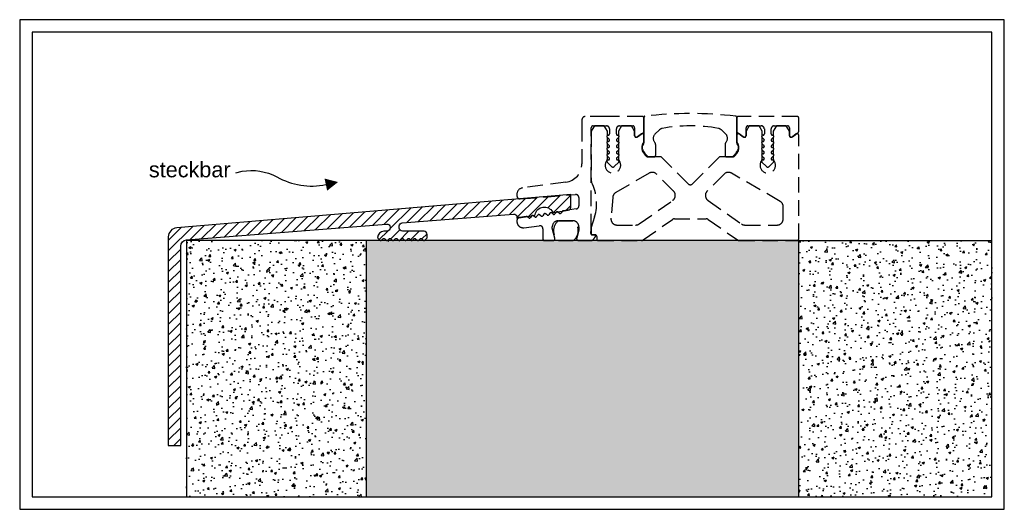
# Model space of a CAD drawing. Header units: millimetres. Extents: x -126 to 181, y -40 to 254.
# Tile 2 of 2: x -126 to 33, y 175 to 254. Entities that reach past the tile are written whole.
import ezdxf

# ---------------------------------------------------------------- set-up
doc = ezdxf.new("R2010")
doc.units = ezdxf.units.MM
doc.header["$LTSCALE"] = 10
doc.linetypes.add('VERDECKT', pattern=[0.375, 0.25, -0.125])
doc.layers.add('AZC_MCSYMBOL_LB', color=7, linetype='CONTINUOUS', plot=False)
for name, color, linetype in [('AZC_MODEL____LB', 7, 'CONTINUOUS'), ('Hebgo_Alu', 150, 'CONTINUOUS'), ('HEBGO_Bemassung_Text', 5, 'CONTINUOUS'), ('HEBGO_Schraffur', 9, 'CONTINUOUS'), ('HEBGO_Schwelle', 7, 'CONTINUOUS')]:
    doc.layers.add(name, color=color, linetype=linetype)
doc.layers.add('HEBGO_Hilfslinie', color=1, linetype='CONTINUOUS', lineweight=25)
doc.styles.get("Standard").update_dxf_attribs({"font": 'arial.ttf'})

# ---------------------------------------------------------------- blocks, each defined once
blk = doc.blocks.new('Schwelle')
at = {"layer": 'HEBGO_Schraffur', "color": 253, "linetype": 'VERDECKT'}
for points in [[(-33.2, 18.5), (-31.05, 18.5, -0.414214), (-30.55, 18), (-30.55, 17.2, -0.414214), (-30.75, 17), (-30.78, 17, 0.668179), (-30.93, 16.66), (-30.61, 16.34, -0.668179), (-30.75, 16), (-30.78, 16, 0.668179), (-30.93, 15.66), (-30.61, 15.34, -0.668179), (-30.75, 15), (-30.78, 15, 0.668179), (-30.93, 14.66), (-30.61, 14.34, -0.668179), (-30.75, 14), (-30.78, 14, 0.668179), (-30.93, 13.66), (-30.61, 13.34, -0.668179), (-30.75, 13), (-30.78, 13, 0.668179), (-30.93, 12.66), (-30.21, 11.94, 0.414214), (-29.79, 11.94), (-29.07, 12.66, 0.699578), (-29.23, 13, -0.707209), (-29.39, 13.34), (-29.07, 13.66, 0.699578), (-29.23, 14, -0.707209), (-29.39, 14.34), (-29.07, 14.66, 0.699578), (-29.23, 15, -0.707209), (-29.39, 15.34), (-29.07, 15.66, 0.699578), (-29.23, 16, -0.707209), (-29.39, 16.34), (-29.07, 16.66, 0.699578), (-29.23, 17, -0.441905), (-29.45, 17.2), (-29.45, 18, -0.414214), (-28.95, 18.5), (-26.8, 18.5, -0.414214), (-26.5, 18.2), (-26.5, 17, 0.606815), (-26.03, 16.75), (-25.09, 17.41, 0.244698), (-25, 17.58), (-25, 19.8, 0.414214), (-25.2, 20), (-31.2, 20), (-34.5, 20, 0.414214), (-35, 19.5), (-35, 18.5), (-35, 12.38, -0.376373), (-37.61, 9.41), (-44.63, 8.48, 0.376373), (-45.5, 7.49), (-45.5, 7.21, 0.437409), (-44.96, 6.72), (-36.04, 7.42, -0.437409), (-35.5, 6.92), (-35.5, 5.59, -0.371401), (-35.93, 5.1), (-38.06, 4.78, 0.198913), (-38.2, 4.7), (-38.38, 4.45, -0.414214), (-38.66, 4.41), (-38.9, 4.59, 0.414214), (-39.18, 4.55), (-39.37, 4.3, -0.414214), (-39.65, 4.26), (-39.89, 4.45, 0.414214), (-40.17, 4.4), (-40.36, 4.16, -0.414214), (-40.64, 4.12), (-40.88, 4.3, 0.414214), (-41.16, 4.26), (-41.34, 4.01, -0.414214), (-41.62, 3.97), (-41.87, 4.15, 0.414214), (-42.15, 4.11), (-42.33, 3.86, -0.414214), (-42.61, 3.82), (-42.86, 4, 0.414214), (-43.14, 3.96), (-43.32, 3.71, -0.414214), (-43.6, 3.67), (-43.85, 3.85, 0.200017), (-44, 3.89), (-45.07, 3.73, 0.371401), (-45.5, 3.24), (-45.5, 3.06, 0.442617), (-44.4, 2.07), (-41.86, 2.38, -0.451016), (-41.3, 1.89), (-41.3, 0.2, 0.414214), (-41.1, 0), (-39.66, 0, 0.493139), (-39.37, 0.38), (-39.8, 1.99), (-39.8, 2.21, -0.388575), (-38.9, 3.2), (-36.5, 3.2, -0.414214), (-35.5, 2.2), (-35.5, 1.69), (-35.85, 0.4, 0.517582), (-35.56, 0), (-33.54, 0, 0.233882), (-33.14, 0.2, 0.0124), (-32.85, 0.6, 0.603852), (-33.01, 0.91), (-33.36, 0.91, -0.440011), (-33.56, 1.13), (-33.5, 1.82), (-33.5, 18.2, -0.414214)], [(-10, 19.8), (-10, 19.83, 0.278649), (-10.13, 20.05, 0.060801), (-24.87, 20.05, 0.278645), (-25, 19.83), (-25, 19.8), (-25, 17.58), (-25, 16.99), (-25, 15.75, -0.191401), (-25.14, 15.41, 0.319225), (-25.23, 14.72, 0.074042), (-24.45, 13.65, 0.201571), (-24.1, 13.5), (-23.35, 13.5, 0.414214), (-23.1, 13.75), (-23.1, 15.48, 0.189103), (-23.23, 15.82, -0.413784), (-23.18, 17.23), (-22.56, 17.81, -0.153178), (-22.03, 18.09, -0.09039), (-12.97, 18.09, -0.153178), (-12.44, 17.81), (-11.82, 17.23, -0.413784), (-11.77, 15.82, 0.189103), (-11.9, 15.48), (-11.9, 13.75, 0.414214), (-11.65, 13.5), (-10.9, 13.5, 0.201571), (-10.55, 13.65, 0.074042), (-9.77, 14.72, 0.319225), (-9.86, 15.41, -0.191401), (-10, 15.75), (-10, 16.99), (-10, 17.58)], [(-10, 19.8), (-10, 17.58, 0.244698), (-9.91, 17.41), (-8.97, 16.75, 0.606815), (-8.5, 17), (-8.5, 18.2, -0.414214), (-8.2, 18.5), (-6.05, 18.5, -0.414214), (-5.55, 18), (-5.55, 17.2, -0.414214), (-5.75, 17), (-5.78, 17, 0.668179), (-5.93, 16.66), (-5.61, 16.34, -0.668179), (-5.75, 16), (-5.78, 16, 0.668179), (-5.93, 15.66), (-5.61, 15.34, -0.668179), (-5.75, 15), (-5.78, 15, 0.668179), (-5.93, 14.66), (-5.61, 14.34, -0.668179), (-5.75, 14), (-5.78, 14, 0.668179), (-5.93, 13.66), (-5.61, 13.34, -0.668179), (-5.75, 13), (-5.78, 13, 0.668179), (-5.93, 12.66), (-5.21, 11.94, 0.414214), (-4.79, 11.94), (-4.07, 12.66, 0.699578), (-4.23, 13, -0.707209), (-4.39, 13.34), (-4.07, 13.66, 0.699578), (-4.23, 14, -0.707209), (-4.39, 14.34), (-4.07, 14.66, 0.699578), (-4.23, 15, -0.707209), (-4.39, 15.34), (-4.07, 15.66, 0.699578), (-4.23, 16, -0.707209), (-4.39, 16.34), (-4.07, 16.66, 0.699578), (-4.23, 17, -0.441905), (-4.45, 17.2), (-4.45, 18, -0.414214), (-3.95, 18.5), (-1.8, 18.5, -0.414214), (-1.5, 18.2), (-1.5, 17, 0.606815), (-1.03, 16.75), (-0.09, 17.41, 0.244698), (0, 17.58), (0, 19.8, 0.414214), (-0.2, 20), (-9.8, 20, 0.414214)], [(-14.64, 3.41), (-9.9, 0.09, 0.153915), (-9.61, 0), (-0.25, 0, 0.414214), (0, 0.25), (0, 16.99, 0.606815), (-0.39, 17.2), (-1.03, 16.75), (-1.11, 16.7, -0.606815), (-1.5, 16.9), (-1.5, 17), (-1.5, 17.63), (-2, 18.5), (-3.6, 18.5), (-4.1, 17.63), (-4.1, 16.96, -0.464503), (-4.07, 16.66), (-4.1, 16.63), (-4.1, 15.96, -0.464503), (-4.07, 15.66), (-4.1, 15.63), (-4.1, 14.96, -0.464503), (-4.07, 14.66), (-4.1, 14.63), (-4.1, 13.96, -0.464503), (-4.07, 13.66), (-4.1, 13.63), (-4.1, 13.11, 0.176077), (-4.04, 12.95, -2.141798), (-5.96, 12.95, 0.176077), (-5.9, 13.11), (-5.9, 13.63), (-5.93, 13.66, -0.464503), (-5.9, 13.96), (-5.9, 14.63), (-5.93, 14.66, -0.464503), (-5.9, 14.96), (-5.9, 15.63), (-5.93, 15.66, -0.464503), (-5.9, 15.96), (-5.9, 16.63), (-5.93, 16.66, -0.464503), (-5.9, 16.96), (-5.9, 17.63), (-6.4, 18.5), (-8, 18.5), (-8.5, 17.63), (-8.5, 17), (-8.5, 16.9, -0.606815), (-8.89, 16.7), (-8.97, 16.75), (-9.61, 17.2, 0.606815), (-10, 16.99), (-10, 16.02, 0.162157), (-9.9, 15.72), (-9.8, 15.58, -0.162157), (-9.7, 15.28), (-9.7, 14.67, -0.135753), (-9.77, 14.41, -0.050201), (-10.33, 13.66, -0.210647), (-10.7, 13.5), (-12.8, 13.5), (-17.15, 9.15, -0.414214), (-17.85, 9.15), (-22.2, 13.5), (-24.3, 13.5, -0.210647), (-24.67, 13.66, -0.050201), (-25.23, 14.41, -0.135753), (-25.3, 14.67), (-25.3, 15.28, -0.162157), (-25.2, 15.58), (-25.1, 15.72, 0.162157), (-25, 16.02), (-25, 16.99, 0.606815), (-25.39, 17.2), (-26.03, 16.75), (-26.11, 16.7, -0.606815), (-26.5, 16.9), (-26.5, 17), (-26.5, 17.63), (-27, 18.5), (-28.6, 18.5), (-29.1, 17.63), (-29.1, 16.96, -0.464503), (-29.07, 16.66), (-29.1, 16.63), (-29.1, 15.96, -0.464503), (-29.07, 15.66), (-29.1, 15.63), (-29.1, 14.96, -0.464503), (-29.07, 14.66), (-29.1, 14.63), (-29.1, 13.96, -0.464503), (-29.07, 13.66), (-29.1, 13.63), (-29.1, 13.11, 0.176077), (-29.04, 12.95, -2.141798), (-30.96, 12.95, 0.176077), (-30.9, 13.11), (-30.9, 13.63), (-30.93, 13.66, -0.464503), (-30.9, 13.96), (-30.9, 14.63), (-30.93, 14.66, -0.464503), (-30.9, 14.96), (-30.9, 15.63), (-30.93, 15.66, -0.464503), (-30.9, 15.96), (-30.9, 16.63), (-30.93, 16.66, -0.464503), (-30.9, 16.96), (-30.9, 17.63), (-31.4, 18.5), (-33, 18.5), (-33.5, 17.63), (-33.5, 9.62, 0.117995), (-33.45, 9.4, -0.194009), (-32.96, 3.81), (-33.49, 2.08, 0.074313), (-33.5, 2.01), (-33.5, 1.82), (-33.5, 1.11, 0.414214), (-33.3, 0.91), (-33.01, 0.91), (-32.85, 0.91, -0.414214), (-32.6, 0.66), (-32.6, 0.25, 0.414214), (-32.35, 0), (-25.39, 0, 0.153915), (-25.1, 0.09), (-20.36, 3.41, -0.153915), (-20.07, 3.5), (-14.93, 3.5, -0.153915)], [(-20.22, 7.99), (-22.94, 10.71, 0.339885), (-24.15, 10.87), (-29.53, 7.75, 0.244289), (-30.03, 6.97), (-30.32, 3.59, 0.440011), (-29.33, 2.5), (-26.33, 2.5, 0.153915), (-25.76, 2.68), (-20.36, 6.46, 0.466308)], [(-8.67, 2.5), (-3.5, 2.5, 0.414214), (-2.5, 3.5), (-2.5, 5.45, 0.267535), (-3, 6.32), (-10.85, 10.87, 0.339885), (-12.06, 10.71), (-14.78, 7.99, 0.466308), (-14.64, 6.46), (-9.24, 2.68, 0.153915)]]:
    blk.add_lwpolyline(points, format="xyb", close=True, dxfattribs=at)

msp = doc.modelspace()

# ---------------------------------------------------------------- hatches: boundary and pattern name
at = {"layer": 'AZC_MODEL____LB'}
h = msp.add_hatch(dxfattribs=at)
h.set_pattern_fill('AR-CONC', color=8, scale=0.02)
h.set_pattern_definition([(50, (0.05, 68), (3.643693, -0.31878), [0.381, -4.191]), (355, (0.05, 68), (-0.70487, 3.82114), [0.3048, -3.35281]), (100.4514, (0.3536, 67.9734), (2.938825, 3.502355), [0.3238, -3.561805]), (46.1842, (0.05, 69.016), (5.42158, -0.84085), [0.5715, -6.2865]), (96.6356, (0.502, 68.946), (4.74808, 4.94852), [0.4857, -5.34271]), (351.184, (0.05, 69.016), (4.74808, 4.94852), [0.4572, -5.0292]), (21, (0.558, 68.762), (3.03229, -2.045304), [0.381, -4.191]), (326, (0.558, 68.762), (1.23604, 3.68376), [0.3048, -3.3528]), (71.4514, (0.8107, 68.5916), (4.26833, 1.638455), [0.3238, -3.5618]), (37.5, (0.05, 68), (0.061772, 1.691101), [0, -3.31216, 0, -3.4036, 0, -3.3655]), (7.5, (0.05, 68), (1.336393, 2.003611), [0, -1.94056, 0, -3.23596, 0, -1.2827]), (327.5, (-1.0828, 68), (2.711812, -0.114575), [0, -1.27, 0, -3.9624, 0, -5.2578]), (317.5, (-1.5908, 68), (2.962584, 0.50853), [0, -1.651, 0, -2.63144, 0, -3.7338])])
h.paths.add_polyline_path([(-69.83, 176.63), (-69.83, 218), (-98.88, 218), (-98.86, 176.63)])
h = msp.add_hatch(color=253, dxfattribs=at)
h.dxf.hatch_style = 1
h.paths.add_polyline_path([(-69.83, 218), (-69.83, 176.63), (0, 176.63), (0, 218)])
h = msp.add_hatch(dxfattribs=at)
h.set_pattern_fill('AR-CONC', color=8, scale=0.02)
h.set_pattern_definition([(50, (0, 68), (3.643693, -0.31878), [0.381, -4.191]), (355, (0, 68), (-0.70487, 3.82114), [0.3048, -3.35281]), (100.4514, (0.3036, 67.9734), (2.938825, 3.502355), [0.3238, -3.561805]), (46.1842, (0, 69.016), (5.42158, -0.84085), [0.5715, -6.2865]), (96.6356, (0.452, 68.946), (4.74808, 4.94852), [0.4857, -5.34271]), (351.184, (0, 69.016), (4.74808, 4.94852), [0.4572, -5.0292]), (21, (0.508, 68.762), (3.03229, -2.045304), [0.381, -4.191]), (326, (0.508, 68.762), (1.23604, 3.68376), [0.3048, -3.3528]), (71.4514, (0.7607, 68.5916), (4.26833, 1.638455), [0.3238, -3.5618]), (37.5, (0, 68), (0.061772, 1.691101), [0, -3.31216, 0, -3.4036, 0, -3.3655]), (7.5, (0, 68), (1.336393, 2.003611), [0, -1.94056, 0, -3.23596, 0, -1.2827]), (327.5, (-1.1328, 68), (2.711812, -0.114575), [0, -1.27, 0, -3.9624, 0, -5.2578]), (317.5, (-1.6408, 68), (2.962584, 0.50853), [0, -1.651, 0, -2.63144, 0, -3.7338])])
h.paths.add_polyline_path([(31.2, 176.63), (31.2, 218), (0, 218), (0, 176.63)])
at = {"layer": 'HEBGO_Schraffur'}
h = msp.add_hatch(dxfattribs=at)
h.set_pattern_fill('_USER', color=256, scale=1.2, angle=45, pattern_type=0)
h.set_pattern_definition([(45, (2e-15, 218), (-0.848528, 0.848528), [])])
h.paths.add_polyline_path([(-64.04, 220.85), (-64.04, 220.85), (-46.04, 222.27, -0.437378), (-45.5, 221.77), (-45.5, 221.6), (-42.72, 222.03, 0.317172), (-42.56, 222.19, -0.705722), (-39.76, 222.62, 0.314825), (-39.56, 222.52), (-37.22, 222.88, 0.368694), (-36.8, 223.38), (-36.8, 225.42), (-100.44, 220.07, 0.388051), (-101.8, 218.57), (-101.8, 184.95), (-99.8, 184.95), (-99.8, 217.11, -0.39031), (-98.88, 218.11), (-66.54, 220.66, -0.436714), (-66, 220.16), (-66, 220, -0.414214), (-66.5, 219.5), (-67, 219.5, 0.414214), (-68, 218.5, 0.198912), (-67.94, 218.36), (-67.64, 218.06, 1.136637), (-67.2, 218.16, -0.621936), (-66.86, 218.28), (-66.64, 218.06, 1.136637), (-66.2, 218.16, -0.621936), (-65.86, 218.28), (-65.64, 218.06, 1.136637), (-65.2, 218.16, -0.621936), (-64.86, 218.28), (-64.64, 218.06, 1.136637), (-64.2, 218.16, -0.621936), (-63.86, 218.28), (-63.64, 218.06, 1.136637), (-63.2, 218.16, -0.621936), (-62.86, 218.28), (-62.64, 218.06, 1.136637), (-62.2, 218.16, -0.621936), (-61.86, 218.28), (-61.64, 218.06, 1.136637), (-61.2, 218.16, -0.621936), (-60.86, 218.28), (-60.64, 218.06, 0.414217), (-60.36, 218.06), (-60.06, 218.36, 0.198909), (-60, 218.5), (-60, 219, 0.414214), (-60.5, 219.5), (-64, 219.5, -0.414214), (-64.5, 220), (-64.5, 220.35, -0.391393)])

# ---------------------------------------------------------------- linework, layer by layer
at = {"layer": 'AZC_MCSYMBOL_LB'}
msp.add_lwpolyline([(-125.8, 174.63), (33.2, 174.63), (33.2, 253.63), (-125.8, 253.63)], close=True, dxfattribs=at)
at = {"layer": 'AZC_MODEL____LB'}
for points, format in [([(-90.87, 228.95), (-89.9, 229.18, -0.162648), (-84.26, 228.28, 0.182121), (-76.36, 227.02)], "xyb"), ([(-76.36, 227.02, 2, 0, 0), (-74.39, 227.44, 0, 0, 0)], "xyseb")]:
    msp.add_lwpolyline(points, format=format, dxfattribs=at)
msp.add_lwpolyline([(0, 218), (31.2, 218)], dxfattribs=at)
at = {"layer": 'Hebgo_Alu'}
msp.add_lwpolyline([(-98.88, 218.11), (-66.54, 220.66, -0.436714), (-66, 220.16), (-66, 220, -0.414214), (-66.5, 219.5), (-67, 219.5, 0.414213), (-68, 218.5, 0.198912), (-67.94, 218.36), (-67.64, 218.06, 0.197774), (-67.5, 218, 0.198925), (-67.36, 218.06), (-67.14, 218.28, -0.414227), (-66.86, 218.28), (-66.64, 218.06, 0.197774), (-66.5, 218, 0.198925), (-66.36, 218.06), (-66.14, 218.28, -0.414227), (-65.86, 218.28), (-65.64, 218.06, 0.197774), (-65.5, 218, 0.198925), (-65.36, 218.06), (-65.14, 218.28, -0.414227), (-64.86, 218.28), (-64.64, 218.06, 0.197774), (-64.5, 218, 0.198925), (-64.36, 218.06), (-64.14, 218.28, -0.414227), (-63.86, 218.28), (-63.64, 218.06, 0.197774), (-63.5, 218, 0.198925), (-63.36, 218.06), (-63.14, 218.28, -0.414227), (-62.86, 218.28), (-62.64, 218.06, 0.197774), (-62.5, 218, 0.198925), (-62.36, 218.06), (-62.14, 218.28, -0.414227), (-61.86, 218.28), (-61.64, 218.06, 0.197774), (-61.5, 218, 0.198925), (-61.36, 218.06), (-61.14, 218.28, -0.414227), (-60.86, 218.28), (-60.64, 218.06, 0.197774), (-60.5, 218, 0.198919), (-60.36, 218.06), (-60.06, 218.36, 0.198912), (-60, 218.5), (-60, 219, 0.414214), (-60.5, 219.5), (-64, 219.5, -0.414214), (-64.5, 220), (-64.5, 220.35, -0.391393), (-64.04, 220.85), (-64.04, 220.85), (-46.04, 222.27, -0.437409), (-45.5, 221.77), (-45.5, 221.6), (-42.72, 222.03, 0.317173), (-42.56, 222.19, -0.705722), (-39.76, 222.62, 0.314825), (-39.56, 222.52), (-37.22, 222.88, 0.368694), (-36.8, 223.38), (-36.8, 225.42), (-100.44, 220.07, 0.388051), (-101.8, 218.57), (-101.8, 184.95), (-99.8, 184.95), (-99.8, 217.11, -0.39031)], format="xyb", close=True, dxfattribs=at)
at = {"layer": 'HEBGO_Hilfslinie'}
msp.add_line((0, 218), (-55, 218), dxfattribs=at)
at = {"layer": 'HEBGO_Schraffur', "linetype": 'VERDECKT'}
msp.add_lwpolyline([(-36.39, 221.2, 0.027076), (-36.5, 221.2), (-38.8, 221.2, 0.500275), (-38.8, 218), (-36.4, 218, 0.498758)], format="xyb", close=True, dxfattribs=at)
at = {"layer": 'HEBGO_Schwelle'}
for points in [[(-123.8, 176.63), (31.2, 176.63), (31.2, 251.63), (-123.8, 251.63)], [(0, 218), (-69.83, 218), (-69.83, 176.63), (0, 176.63)]]:
    msp.add_lwpolyline(points, close=True, dxfattribs=at)
msp.add_lwpolyline([(0, 218), (-98.88, 218), (-98.88, 176.63)], dxfattribs=at)

# ---------------------------------------------------------------- block references
at = {"layer": 'HEBGO_Bemassung_Text'}
msp.add_blockref('Schwelle', (0, 218), dxfattribs=at)

# ---------------------------------------------------------------- texts
msp.add_text('steckbar', height=2.5, dxfattribs=at).set_placement((-104.94, 228.2))

doc.saveas('drawing.dxf')
